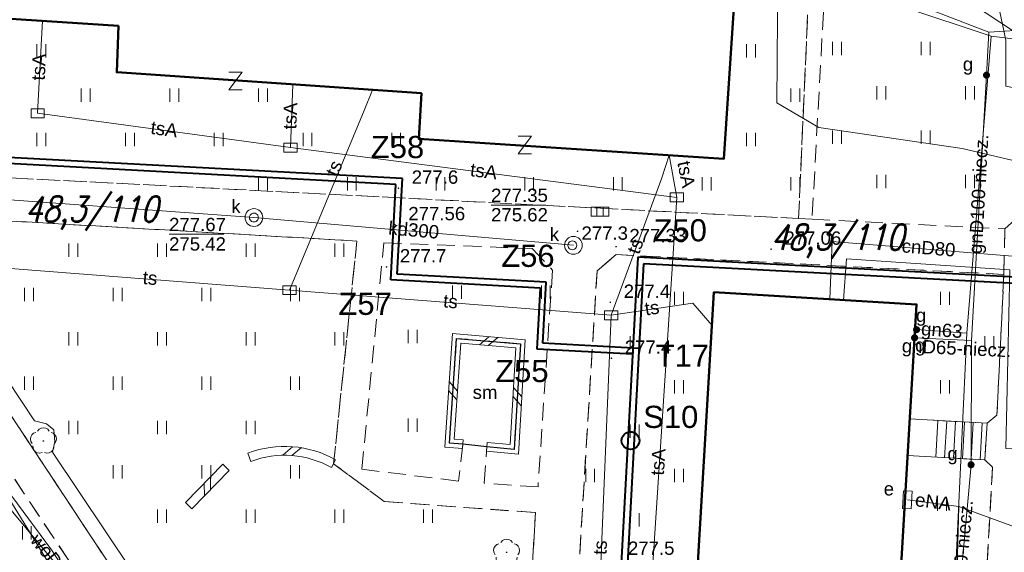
# Model space of a CAD drawing. Extents: x 0 to 6568752, y 0 to 5584302.
# Tile 68 of 74: x 6568448 to 6568504, y 5584162 to 5584192. Entities that reach past the tile are written whole.
import ezdxf
from ezdxf.enums import TextEntityAlignment as Align

# ---------------------------------------------------------------- set-up
doc = ezdxf.new("R2010")
doc.units = 0
doc.linetypes.add('GAK', pattern=[3.5, 2, -0.7, 0.1, -0.7])
doc.linetypes.add('PRZER2-1', pattern=[1.5, 1, -0.5])
doc.layers.get('0').update_dxf_attribs({"linetype": 'CONTINUOUS'})
for name, color, linetype, lineweight in [('alarm', 51, 'CONTINUOUS', 50), ('EGBS', 7, 'CONTINUOUS', 18), ('EGBU', 7, 'CONTINUOUS', 50), ('GEPPHC', 7, 'CONTINUOUS', 18), ('GUPPRZ_O', 7, 'CONTINUOUS', 18), ('OTDM', 7, 'CONTINUOUS', 25), ('OTDM_O', 7, 'CONTINUOUS', 25), ('OTDN', 7, 'CONTINUOUS', 18), ('OTKC', 7, 'CONTINUOUS', 18), ('OTRN', 7, 'CONTINUOUS', 13), ('OTRN_O', 7, 'CONTINUOUS', 13), ('OTRS', 7, 'CONTINUOUS', 13), ('OTRS_O', 7, 'CONTINUOUS', 13), ('OTZT', 7, 'CONTINUOUS', 18), ('siec', 7, 'GAK', 70), ('SUPK', 7, 'CONTINUOUS', 18), ('SUPW', 7, 'CONTINUOUS', 18), ('SUPW_O', 7, 'CONTINUOUS', 18)]:
    doc.layers.add(name, color=color, linetype=linetype, lineweight=lineweight)
for name, color, linetype, lineweight, true_color in [('OTZL', 7, 'CONTINUOUS', 18, 0x008000), ('SUCP', 7, 'CONTINUOUS', 18, 0xd200d2), ('SUCP_O', 7, 'CONTINUOUS', 18, 0xd200d2), ('SUEP', 1, 'CONTINUOUS', 18, 0xff0000), ('SUEP_O', 1, 'CONTINUOUS', 18, 0xff0000), ('SUES', 1, 'CONTINUOUS', 18, 0xff0000), ('SUES_O', 1, 'CONTINUOUS', 18, 0xff0000), ('SUGP', 7, 'CONTINUOUS', 18, 0xbfbf00), ('SUGP_O', 7, 'CONTINUOUS', 18, 0xbfbf00), ('SUGU', 7, 'CONTINUOUS', 18, 0xbfbf00), ('SUGU_O', 7, 'CONTINUOUS', 18, 0xbfbf00), ('SUGW', 7, 'CONTINUOUS', 18, 0xbfbf00), ('SUGW_O', 7, 'CONTINUOUS', 18, 0xbfbf00), ('SUKK', 7, 'CONTINUOUS', 18, 0x803300), ('SUKP', 7, 'CONTINUOUS', 18, 0x803300), ('SUKP_O', 7, 'CONTINUOUS', 18, 0x803300), ('SUTP', 7, 'CONTINUOUS', 18, 0xff9100), ('SUTP_O', 7, 'CONTINUOUS', 18, 0xff9100), ('SUWP', 5, 'CONTINUOUS', 18, 0x0000ff), ('SUWP_O', 5, 'CONTINUOUS', 18, 0x0000ff)]:
    doc.layers.add(name, color=color, linetype=linetype, lineweight=lineweight, true_color=true_color)
doc.styles.add('Arial', font='arial.ttf')
doc.styles.add('GEO-INFO', font='arial.ttf')
doc.styles.add('UZBROJENIE', font='SIMPLEX.shx', dxfattribs={"width": 0.8, "oblique": 15.00003, "height": 0.9})

# ---------------------------------------------------------------- blocks, each defined once
blk = doc.blocks.new('D_GSPRDL1')
blk.add_hatch(color=0).paths.add_polyline_path([(0, -0.045), (0.013906, -0.042798), (0.02645, -0.036406), (0.036406, -0.02645), (0.042798, -0.013906), (0.045, 0), (0.042798, 0.013906), (0.036406, 0.02645), (0.02645, 0.036406), (0.013906, 0.042798), (0, 0.045), (-0.013906, 0.042798), (-0.02645, 0.036406), (-0.036406, 0.02645), (-0.042798, 0.013906), (-0.045, 0), (-0.042798, -0.013906), (-0.036406, -0.02645), (-0.02645, -0.036406), (-0.013906, -0.042798)])
at = {"color": 0}
for points in [[(-0.324277, 0.563333), (-0.240553, 0.662679), (-0.127956, 0.727494), (0, 0.75), (0.127956, 0.727494), (0.240553, 0.662679), (0.324277, 0.563333)], [(-0.635969, -0.134326), (-0.70458, -0.024001), (-0.731429, 0.103115), (-0.713292, 0.231763), (-0.652348, 0.346501), (-0.55591, 0.433559), (-0.435555, 0.482485)], [(0.435555, 0.482485), (0.55591, 0.433559), (0.652348, 0.346501), (0.713292, 0.231763), (0.731429, 0.103115), (0.70458, -0.024001), (0.635969, -0.134326)], [(-0.068773, -0.646351), (-0.194901, -0.677512), (-0.324092, -0.663766), (-0.440839, -0.606763), (-0.531129, -0.513345), (-0.584125, -0.394725), (-0.593465, -0.265141)], [(0.593465, -0.265141), (0.584125, -0.394725), (0.531129, -0.513345), (0.440839, -0.606763), (0.324092, -0.663766), (0.194901, -0.677512), (0.068773, -0.646351)]]:
    blk.add_lwpolyline(points, dxfattribs=at)
blk = doc.blocks.new('D_GSPWPN1')
blk.add_hatch(color=0).paths.add_polyline_path([(-0.045, 0), (-0.043467, -0.011647), (-0.038971, -0.0225), (-0.03182, -0.03182), (-0.0225, -0.038971), (-0.011647, -0.043467), (0, -0.045), (0.011647, -0.043467), (0.0225, -0.038971), (0.03182, -0.03182), (0.038971, -0.0225), (0.043467, -0.011647), (0.045, 0), (0.043467, 0.011647), (0.038971, 0.0225), (0.03182, 0.03182), (0.0225, 0.038971), (0.011647, 0.043467), (0, 0.045), (-0.011647, 0.043467), (-0.0225, 0.038971), (-0.03182, 0.03182), (-0.038971, 0.0225), (-0.043467, 0.011647)])
blk = doc.blocks.new('D_GSPWPS1')
blk.add_hatch(color=0).paths.add_polyline_path([(-0.045, 0), (-0.043467, -0.011647), (-0.038971, -0.0225), (-0.03182, -0.03182), (-0.0225, -0.038971), (-0.011647, -0.043467), (0, -0.045), (0.011647, -0.043467), (0.0225, -0.038971), (0.03182, -0.03182), (0.038971, -0.0225), (0.043467, -0.011647), (0.045, 0), (0.043467, 0.011647), (0.038971, 0.0225), (0.03182, 0.03182), (0.0225, 0.038971), (0.011647, 0.043467), (0, 0.045), (-0.011647, 0.043467), (-0.0225, 0.038971), (-0.03182, 0.03182), (-0.038971, 0.0225), (-0.043467, 0.011647)])
blk = doc.blocks.new('D_GUPIKP1_3')
at = {"color": 0}
blk.add_lwpolyline([(0.375, -0.25), (-0.375, -0.25), (-0.375, 0.25), (0.375, 0.25)], close=True, dxfattribs=at)
blk = doc.blocks.new('D_GUPESE1')
at = {"color": 0}
blk.add_lwpolyline([(-0.5, -0.25), (-0.5, 0.25), (0.5, 0.25), (0.5, -0.25)], close=True, dxfattribs=at)
blk = doc.blocks.new('D_GUPIWZ1_1')
at = {"color": 0}
blk.add_lwpolyline([(0, 0.25), (0.064705, 0.241481), (0.125, 0.216506), (0.176777, 0.176777), (0.216506, 0.125), (0.241481, 0.064705), (0.25, 0), (0.241481, -0.064705), (0.216506, -0.125), (0.176777, -0.176777), (0.125, -0.216506), (0.064705, -0.241481), (0, -0.25), (-0.064705, -0.241481), (-0.125, -0.216506), (-0.176777, -0.176777), (-0.216506, -0.125), (-0.241481, -0.064705), (-0.25, 0), (-0.241481, 0.064705), (-0.216506, 0.125), (-0.176777, 0.176777), (-0.125, 0.216506), (-0.064705, 0.241481)], close=True, dxfattribs=at)
blk = doc.blocks.new('D_GUPKKS1')
at = {"color": 0}
blk.add_lwpolyline([(0.5, -0.25), (-0.5, -0.25), (-0.5, 0.25), (0.5, 0.25)], close=True, dxfattribs=at)
for points in [[(-0.175, -0.25), (-0.175, 0.25)], [(0.175, -0.25), (0.175, 0.25)]]:
    blk.add_lwpolyline(points, dxfattribs=at)
blk = doc.blocks.new('D_GUPGZA1')
blk.add_hatch(color=0).paths.add_polyline_path([(-0.2, 0), (-0.193185, -0.051764), (-0.173205, -0.1), (-0.141421, -0.141421), (-0.1, -0.173205), (-0.051764, -0.193185), (0, -0.2), (0.051764, -0.193185), (0.1, -0.173205), (0.141421, -0.141421), (0.173205, -0.1), (0.193185, -0.051764), (0.2, 0), (0.193185, 0.051764), (0.173205, 0.1), (0.141421, 0.141421), (0.1, 0.173205), (0.051764, 0.193185), (0, 0.2), (-0.051764, 0.193185), (-0.1, 0.173205), (-0.141421, 0.141421), (-0.173205, 0.1), (-0.193185, 0.051764)])
blk = doc.blocks.new('D_GUPGUT1')
blk.add_hatch(color=0).paths.add_polyline_path([(-0.2, 0), (-0.193185, -0.051764), (-0.173205, -0.1), (-0.141421, -0.141421), (-0.1, -0.173205), (-0.051764, -0.193185), (0, -0.2), (0.051764, -0.193185), (0.1, -0.173205), (0.141421, -0.141421), (0.173205, -0.1), (0.193185, -0.051764), (0.2, 0), (0.193185, 0.051764), (0.173205, 0.1), (0.141421, 0.141421), (0.1, 0.173205), (0.051764, 0.193185), (0, 0.2), (-0.051764, 0.193185), (-0.1, 0.173205), (-0.141421, 0.141421), (-0.173205, 0.1), (-0.193185, 0.051764)])
blk = doc.blocks.new('D_GEPPHC1')
at = {"color": 0}
blk.add_lwpolyline([(-0.375, 0.5), (0.375, 0.5), (-0.375, -0.5), (0.375, -0.5)], dxfattribs=at)
blk = doc.blocks.new('D_ODTN_1')
at = {"color": 0}
for points in [[(-0.5, -0.25), (0, 0.25)], [(0, -0.25), (0.5, 0.25)]]:
    blk.add_lwpolyline(points, dxfattribs=at)
blk = doc.blocks.new('D_GSLDSO2')
at = {"color": 0}
blk.add_lwpolyline([(0, 0.25), (0, -0.25)], dxfattribs=at)
blk = doc.blocks.new('D_GSSUTR1')
at = {"color": 0}
for points in [[(-0.25666, 0.36165), (-0.25666, -0.38835)], [(0.24334, -0.38835), (0.24334, 0.36165)]]:
    blk.add_lwpolyline(points, dxfattribs=at)

msp = doc.modelspace()

# ---------------------------------------------------------------- linework, layer by layer
at = {"layer": 'EGBS', "linetype": 'Continuous', "lineweight": 18, "elevation": 10.18}
msp.add_lwpolyline([(6568502.54, 5584169.11), (6568502.4, 5584167.04), (6568499.38, 5584167.21), (6568498.05463, 5584167.28473), (6568498.17711, 5584169.35551), (6568499.5, 5584169.28)], close=True, dxfattribs=at)
for points in [[(6568499.64198, 5584167.19525), (6568499.75852, 5584169.26554)], [(6568500.14119, 5584167.16715), (6568500.25774, 5584169.23763)], [(6568500.6404, 5584167.13905), (6568500.75696, 5584169.20971)], [(6568501.1396, 5584167.11095), (6568501.25618, 5584169.18179)], [(6568501.63881, 5584167.08285), (6568501.7554, 5584169.15388)], [(6568502.13802, 5584167.05475), (6568502.25462, 5584169.12596)]]:
    msp.add_lwpolyline(points, dxfattribs=at)
at = {"layer": 'EGBU', "linetype": 'Continuous', "lineweight": 50, "elevation": 10.18}
for points in [[(6568453.58, 5584191.53), (6568441.13, 5584192.33), (6568441.92, 5584203.84), (6568454.23, 5584203.14), (6568454.23, 5584200.43), (6568471.34, 5584199.33), (6568471.15, 5584196.72), (6568488.44, 5584195.38), (6568487.7, 5584184.03), (6568470.5, 5584185.15), (6568470.65, 5584187.72), (6568453.47, 5584188.91)], [(6568496.52, 5584141.34), (6568497.42, 5584141.29), (6568496.05, 5584116.95), (6568484.59, 5584117.66), (6568486.08, 5584142.04), (6568485.1, 5584142.15), (6568487.14, 5584176.5), (6568498.559, 5584175.81176)]]:
    msp.add_lwpolyline(points, close=True, dxfattribs=at)
at = {"layer": 'GUPPRZ_O', "linetype": 'Continuous', "lineweight": 13, "elevation": 10.8, "flags": 128}
for points in [[(6568474.57363, 5584181.42004), (6568477.65363, 5584181.42004)], [(6568456.4246, 5584179.77249), (6568459.5046, 5584179.77249)]]:
    msp.add_lwpolyline(points, dxfattribs=at)
at = {"layer": 'OTDM', "linetype": 'Continuous', "lineweight": 25, "elevation": 10.18}
msp.add_lwpolyline([(6568474.33, 5584167.78), (6568472.98, 5584167.93), (6568472.23, 5584167.99), (6568472.63, 5584173.9), (6568476.24, 5584173.59), (6568475.88, 5584167.64)], close=True, dxfattribs=at)
at = {"layer": 'OTDN', "linetype": 'Continuous', "lineweight": 18, "elevation": 10.18}
for points in [[(6568472.96006, 5584167.6808), (6568471.96389, 5584167.76049), (6568472.39776, 5584174.17086), (6568476.50427, 5584173.81823), (6568476.11399, 5584167.36785), (6568474.30751, 5584167.53101)], [(6568472.99994, 5584168.1792), (6568472.49611, 5584168.21951), (6568472.86224, 5584173.62914), (6568475.97573, 5584173.36177), (6568475.64601, 5584167.91215), (6568474.35249, 5584168.02899)], [(6568459.46117, 5584166.79469), (6568457.35117, 5584164.63469)], [(6568459.81883, 5584166.44531), (6568457.70883, 5584164.28531)]]:
    msp.add_lwpolyline(points, dxfattribs=at)
for points in [[(6568465.81412, 5584167.05243, 0.22213439), (6568460.87057, 5584167.42705)], [(6568465.58588, 5584166.60757, 0.22366618), (6568461.02943, 5584166.95295)]]:
    msp.add_lwpolyline(points, format="xyb", dxfattribs=at)
at = {"layer": 'OTKC', "linetype": 'PRZER2-1', "lineweight": 18, "elevation": 10.18}
for points in [[(6568505.48, 5584198.9), (6568493.8, 5584201.29), (6568492.67, 5584180.62), (6568491.91, 5584180.66), (6568492.47, 5584193.31), (6568488.31269, 5584193.42733), (6568488.44, 5584195.38), (6568492.57, 5584195.09), (6568492.98, 5584201.52), (6568480.99, 5584203.9), (6568480.47, 5584203.41), (6568479.99, 5584200.25), (6568477.96, 5584200.42), (6568478.37, 5584203.92), (6568477.56, 5584204.72), (6568464.11, 5584207.61), (6568463.45, 5584207.06), (6568462.94, 5584204.04), (6568460.88, 5584204.15), (6568461.18, 5584207.57), (6568460.72, 5584208.18), (6568449.14, 5584210.55), (6568448.36, 5584210.45), (6568447.81, 5584207.33)], [(6568502.04, 5584152.31), (6568502.84, 5584166.63), (6568502.4, 5584167.04), (6568502.54, 5584169.11), (6568503.09, 5584169.57), (6568503.48, 5584177.51), (6568503.53, 5584180.07)]]:
    msp.add_lwpolyline(points, dxfattribs=at)
for points in [[(6568437.76, 5584180.94), (6568435.75, 5584181.1), (6568435.99, 5584184.59), (6568437.3, 5584183.48), (6568491.91, 5584180.66), (6568492.67, 5584180.62), (6568503.53, 5584180.07), (6568503.48, 5584177.51), (6568481.62, 5584178.62), (6568480.55, 5584177.7), (6568477.92, 5584134.87), (6568475.33, 5584135.1), (6568477.08, 5584164.07), (6568468.54, 5584164.7), (6568465.7, 5584166.83), (6568467.01, 5584179.39), (6568439.97843, 5584180.94735), (6568472.49, 5584131.76), (6568471.53, 5584130.13)], [(6568474.33, 5584167.78), (6568472.98, 5584167.93), (6568472.74, 5584165.85), (6568467.29, 5584166.52), (6568468.53, 5584179.29), (6568476.9, 5584178.96), (6568478.04, 5584177.75), (6568477.22, 5584165.52), (6568474.18, 5584165.73)]]:
    msp.add_lwpolyline(points, close=True, dxfattribs=at)
at = {"layer": 'OTZT', "color": 7, "linetype": 'PRZER2-1', "lineweight": 18, "elevation": 10.1}
for points in [[(6568488.31269, 5584193.42733), (6568492.47, 5584193.31), (6568491.91, 5584180.66), (6568437.3, 5584183.48), (6568435.99, 5584184.59), (6568436.59, 5584193.53), (6568439.03, 5584193.16), (6568439.27, 5584194.36), (6568439.39, 5584198.04), (6568436.99, 5584198.23), (6568437.74, 5584210.49), (6568439.17, 5584211.56), (6568445.39, 5584211.25), (6568446.06, 5584210.67), (6568445.79, 5584207.45), (6568445.66, 5584204.7), (6568445.5819, 5584203.63177), (6568441.92, 5584203.84), (6568441.13, 5584192.33), (6568453.58, 5584191.53), (6568453.47, 5584188.91), (6568470.65, 5584187.72), (6568470.5, 5584185.15), (6568487.7, 5584184.03)], [(6568505.48, 5584198.9), (6568493.8, 5584201.29), (6568492.67, 5584180.62), (6568503.53, 5584180.07), (6568504.58, 5584181.02)], [(6568477.08, 5584164.07), (6568475.33, 5584135.1), (6568472.49, 5584131.76), (6568439.97843, 5584180.94735), (6568467.01, 5584179.39), (6568465.7, 5584166.83), (6568468.54, 5584164.7)], [(6568472.74, 5584165.85), (6568467.29, 5584166.52), (6568468.53, 5584179.29), (6568476.9, 5584178.96), (6568478.04, 5584177.75), (6568477.22, 5584165.52), (6568474.18, 5584165.73), (6568474.33, 5584167.78), (6568475.88, 5584167.64), (6568476.24, 5584173.59), (6568472.63, 5584173.9), (6568472.23, 5584167.99), (6568472.98, 5584167.93)], [(6568480.55, 5584177.7), (6568481.62, 5584178.62), (6568503.48, 5584177.51), (6568503.09, 5584169.57), (6568502.54, 5584169.11), (6568499.5, 5584169.28), (6568498.17711, 5584169.35551), (6568498.559, 5584175.81176), (6568487.14, 5584176.5), (6568485.1, 5584142.15), (6568486.08, 5584142.04), (6568484.59, 5584117.66), (6568496.05, 5584116.95), (6568496.42596, 5584123.62946), (6568497.69, 5584123.56), (6568499.48, 5584123.37), (6568502.32, 5584121.43), (6568501.93, 5584115.77), (6568500.96, 5584114.03), (6568491.01268, 5584114.97983), (6568479.73, 5584115.61), (6568476.86, 5584117.88), (6568477.92, 5584134.87)], [(6568498.05463, 5584167.28473), (6568499.38, 5584167.21), (6568502.4, 5584167.04), (6568502.84, 5584166.63), (6568502.04, 5584152.31), (6568501.46, 5584151.88), (6568498.31, 5584152.06), (6568497.15754, 5584152.11841)]]:
    msp.add_lwpolyline(points, close=True, dxfattribs=at)
msp.add_lwpolyline([(6568471.53, 5584130.13), (6568469.55, 5584128.76), (6568441.83, 5584130.47), (6568435.35, 5584130.8), (6568425.75, 5584131.49), (6568425.29, 5584132.45), (6568425.54, 5584137.08), (6568425.66, 5584139.39), (6568426.73, 5584139.13, 0.09173005), (6568428.82, 5584135.53, 0.1065408), (6568433.22, 5584132.37, 0.09842227), (6568437.89, 5584131.31, 0.07089431), (6568441.87, 5584131.86, 0.07847387), (6568445.16, 5584133.27, 0.0853365), (6568448.32, 5584136.22, 0.12180849), (6568450.7, 5584141.59, 0.21430713), (6568448.46, 5584150.9), (6568445.89, 5584154.74), (6568445.91, 5584156.29), (6568441.31, 5584162.24), (6568439.02, 5584162.95), (6568434.84, 5584168.25), (6568435.75, 5584181.1), (6568437.76, 5584180.94)], format="xyb", close=True, dxfattribs=at)
at = {"layer": 'siec', "linetype": 'ByBlock', "lineweight": 40}
for p, q in [((6568469.57602, 5584182.90939), (6568442.42686, 5584184.37383)), ((6568469.20908, 5584182.57719), (6568442.05992, 5584184.04163)), ((6568469.28559, 5584177.52498), (6568469.57602, 5584182.90939)), ((6568468.91864, 5584177.19278), (6568469.20908, 5584182.57719)), ((6568482.84126, 5584178.47686), (6568479.49409, 5584116.42402)), ((6568512.35336, 5584176.91909), (6568482.84126, 5584178.47686)), ((6568483.1733, 5584178.10696), (6568479.86083, 5584116.6974)), ((6568511.98642, 5584176.5869), (6568483.17334, 5584178.10768)), ((6568477.35302, 5584176.73783), (6568468.91864, 5584177.19278)), ((6568477.67152, 5584177.07264), (6568469.28559, 5584177.52498)), ((6568482.54604, 5584173.00388), (6568477.16726, 5584173.29402)), ((6568482.91595, 5584173.33592), (6568477.48576, 5584173.62883))]:
    msp.add_line(p, q, dxfattribs=at)
at = {"layer": 'siec', "color": 0, "linetype": 'ByBlock', "lineweight": 40}
for p, q in [((6568477.16726, 5584173.29402), (6568477.35302, 5584176.73783)), ((6568477.48576, 5584173.62883), (6568477.67152, 5584177.07264))]:
    msp.add_line(p, q, dxfattribs=at)
msp.add_circle((6568482.43343, 5584168.13132), 0.5, dxfattribs=at)
at = {"layer": 'SUCP', "linetype": 'Continuous', "lineweight": 18, "elevation": 10.14}
for points in [[(6568493.67179, 5584176.10632), (6568493.8032, 5584179.36474), (6568504.6612, 5584178.47796), (6568504.66573, 5584168.75446), (6568515.33486, 5584168.20256)], [(6568494.43529, 5584176.0603), (6568494.60149, 5584178.37849), (6568503.8244, 5584177.77267), (6568503.59195, 5584167.68365), (6568515.25621, 5584167.20272)]]:
    msp.add_lwpolyline(points, dxfattribs=at)
at = {"layer": 'SUEP', "linetype": 'Continuous', "lineweight": 18, "elevation": 10.14}
for points in [[(6568439.52, 5584216.84), (6568444.49, 5584214.45), (6568457.59, 5584212.08), (6568495.41, 5584204.18), (6568494.52, 5584197.5), (6568504.68, 5584190.79), (6568513.84, 5584184.74)], [(6568465.25656, 5584206.36902), (6568489.33535, 5584200.40503), (6568490.7756, 5584199.22999), (6568490.68977, 5584187.18), (6568493.04297, 5584185.78845), (6568501.12868, 5584184.61655), (6568513.27859, 5584181.74688)], [(6568461.79398, 5584149.61603), (6568449.85287, 5584167.47355), (6568449.98499, 5584168.08529), (6568449.93649, 5584168.74472), (6568449.52214, 5584169.07941), (6568448.83989, 5584169.25063), (6568442.57772, 5584178.69067), (6568439.5663, 5584177.23176), (6568438.23449, 5584177.36461), (6568437.48909, 5584178.55509), (6568436.67093, 5584180.73472)], [(6568436.53, 5584179.9), (6568449.8, 5584161.98), (6568459.28, 5584147.43), (6568461.68, 5584149.55)], [(6568500.93602, 5584164.42151), (6568500.15741, 5584135.60926), (6568497.23, 5584135.38), (6568499.79247, 5584135.21452), (6568497.43263, 5584111.14226)], [(6568498.04, 5584164.79), (6568500.93602, 5584164.42151)], [(6568567.26294, 5584150.61906), (6568566.55221, 5584143.45735), (6568561.09889, 5584143.68311), (6568560.42685, 5584149.01969), (6568554.47985, 5584150.80643), (6568526.70733, 5584157.6286), (6568514.6789, 5584159.39864), (6568500.93602, 5584164.42151)]]:
    msp.add_lwpolyline(points, dxfattribs=at)
at = {"layer": 'SUGP', "linetype": 'Continuous', "lineweight": 18, "elevation": 10.14}
for points in [[(6568425.98, 5584211.95), (6568429.92, 5584211.3), (6568437.05, 5584210.6), (6568448.03, 5584209.57), (6568449.89, 5584209.16), (6568459.44, 5584207.08), (6568461.99, 5584206.59), (6568467.8, 5584204.8), (6568477.5, 5584202.75), (6568482.86, 5584199.76), (6568488.95, 5584196.95), (6568492.92, 5584194.23), (6568502.76, 5584190.94)], [(6568423.77004, 5584211.23905), (6568428.42, 5584211.07), (6568448.89418, 5584207.02456), (6568459.9782, 5584205.22328), (6568466.05581, 5584204.05875), (6568480.44562, 5584199.71968), (6568502.63657, 5584191.15906)], [(6568502.63657, 5584191.15906), (6568502.5007, 5584188.74314)], [(6568502.63657, 5584191.15906), (6568505.02, 5584191.32)], [(6568502.76, 5584190.94), (6568501.4, 5584174.19), (6568500.55, 5584156.26), (6568499.78, 5584130.07)], [(6568502.76, 5584190.94), (6568508.13, 5584190.28), (6568513.63, 5584189.33), (6568518.31, 5584188.45), (6568534.63, 5584184.87), (6568550.81, 5584181.1)], [(6568502.5007, 5584188.74314), (6568501.66248, 5584173.78224), (6568501.63, 5584166.77), (6568500.66205, 5584156.04405), (6568500.81674, 5584149.00853)], [(6568501.4, 5584174.19), (6568498.56, 5584174.39)], [(6568501.66248, 5584173.78224), (6568498.44763, 5584173.92892)]]:
    msp.add_lwpolyline(points, dxfattribs=at)
at = {"layer": 'SUKP', "linetype": 'Continuous', "lineweight": 18, "elevation": 10.14}
msp.add_lwpolyline([(6568479.21579, 5584179.14609), (6568461.20427, 5584180.7145), (6568443.53659, 5584181.98688), (6568432.67, 5584181.07), (6568429.02792, 5584181.22102)], dxfattribs=at)
at = {"layer": 'SUPK', "linetype": 'Continuous', "lineweight": 18, "elevation": 10.14}
for points in [[(6568461.20427, 5584180.2145, -1), (6568461.20427, 5584181.2145, -1)], [(6568479.21579, 5584178.64609, -1), (6568479.21579, 5584179.64609, -1)]]:
    msp.add_lwpolyline(points, format="xyb", close=True, dxfattribs=at)
at = {"layer": 'SUTP', "linetype": 'Continuous', "lineweight": 18, "elevation": 10.14}
for points in [[(6568449.0163, 5584186.59424), (6568449.29693, 5584191.80522)], [(6568467.88598, 5584187.91145), (6568467.42177, 5584186.7414), (6568463.21599, 5584176.61643)], [(6568463.26233, 5584184.65765), (6568463.39601, 5584188.22246)], [(6568449.0163, 5584186.59424), (6568463.26233, 5584184.65765), (6568485.04017, 5584181.84804), (6568483.09482, 5584152.00067), (6568482.63444, 5584141.94396), (6568482.26645, 5584109.20669), (6568482.03767, 5584094.3726)], [(6568481.35263, 5584175.19801), (6568484.19098, 5584182.94418), (6568484.62173, 5584184.23045)], [(6568485.04017, 5584181.84804), (6568484.62173, 5584184.23045)], [(6568422.78851, 5584177.5846), (6568440.83343, 5584178.00514), (6568447.4781, 5584177.83575), (6568463.21599, 5584176.61643), (6568481.35263, 5584175.19801), (6568480.24532, 5584148.99772), (6568478.84974, 5584128.32415), (6568479.69812, 5584116.04413), (6568477.67628, 5584101.43695)], [(6568481.35263, 5584175.19801), (6568485.95624, 5584175.87538), (6568487.02832, 5584174.61947)]]:
    msp.add_lwpolyline(points, dxfattribs=at)
at = {"layer": 'SUWP', "linetype": 'Continuous', "lineweight": 18, "elevation": 10.14}
for points in [[(6568440.18814, 5584219.75304), (6568440.56927, 5584219.66795), (6568448.50814, 5584218.25013), (6568461.34345, 5584215.5853), (6568469.74002, 5584213.57334), (6568480.59995, 5584209.76297), (6568489.24609, 5584206.23411), (6568499.13871, 5584203.76138), (6568500.84194, 5584199.64301), (6568502.67082, 5584195.08622), (6568503.58721, 5584190.71769), (6568503.5906, 5584188.12754), (6568507.92245, 5584187.23329), (6568512.6962, 5584186.19471), (6568523.13561, 5584183.19899), (6568529.6599, 5584181.35292), (6568536.57505, 5584179.44187), (6568539.30473, 5584178.70699), (6568553.87292, 5584175.05441), (6568562.39734, 5584172.43405), (6568570.35066, 5584169.89633), (6568570.05045, 5584166.03217), (6568569.32325, 5584156.50206)], [(6568469.60797, 5584083.94642), (6568472.04029, 5584099.03058), (6568471.0239, 5584102.91701), (6568470.20422, 5584123.8972), (6568466.97156, 5584139.96505), (6568465.85696, 5584142.09662), (6568436.13586, 5584177.91194), (6568436.20096, 5584187.07119), (6568440.82398, 5584218.04271)], [(6568439.80763, 5584216.68791), (6568440.17463, 5584209.94211), (6568440.94012, 5584204.09153), (6568440.10086, 5584186.18933), (6568440.32552, 5584183.50202), (6568439.90859, 5584177.05615), (6568451.30852, 5584158.51161), (6568461.39799, 5584140.77024), (6568466.2919, 5584131.96262), (6568468.4488, 5584126.00995), (6568468.54088, 5584121.97083), (6568468.71833, 5584119.84295), (6568468.54351, 5584101.59928), (6568468.63728, 5584098.98029), (6568468.65153, 5584098.65045)]]:
    msp.add_lwpolyline(points, dxfattribs=at)

# ---------------------------------------------------------------- block references
at = {"layer": 'GEPPHC', "linetype": 'Continuous', "lineweight": 18}
for p in [(6568460.16016, 5584188.42144, 10.24), (6568476.47784, 5584184.8008, 10.24)]:
    msp.add_blockref('D_GEPPHC1', p, dxfattribs=at)
at = {"layer": 'OTDN', "linetype": 'Continuous', "lineweight": 18}
for name, p, rotation in [('D_ODTN_1', (6568474.435, 5584173.745, 10.18), 355.0919044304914), ('D_ODTN_1', (6568474.435, 5584173.745, 10.18), 355.0919044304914), ('D_ODTN_1', (6568472.43, 5584170.945, 10.18), 86.12801817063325), ('D_ODTN_1', (6568472.43, 5584170.945, 10.18), 86.12801817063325), ('D_ODTN_1', (6568476.06, 5584170.615, 10.18), 266.5375855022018), ('D_ODTN_1', (6568476.06, 5584170.615, 10.18), 266.5375855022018), ('D_ODTN_1', (6568463.36512, 5584167.53931, 10.18), 355.6658688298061), ('D_ODTN_1', (6568463.36512, 5584167.53931, 10.18), 355.6658688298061), ('D_GSLDSO2', (6568472.98, 5584167.93, 10.18), 175.4260787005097), ('D_GSLDSO2', (6568474.33, 5584167.78, 10.18), 174.8389019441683), ('D_GSLDSO2', (6568460.95, 5584167.19, 10.18), 198.524900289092), ('D_GSLDSO2', (6568459.64, 5584166.62, 10.18), 225.6708801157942), ('D_GSLDSO2', (6568465.7, 5584166.83, 10.18), 152.8402197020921), ('D_ODTN_1', (6568458.585, 5584165.54, 10.18), 225.6708801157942), ('D_ODTN_1', (6568458.585, 5584165.54, 10.18), 225.6708801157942), ('D_GSLDSO2', (6568457.53, 5584164.46, 10.18), 225.6708801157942)]:
    msp.add_blockref(name, p, dxfattribs=dict(at, rotation=rotation))
at = {"layer": 'OTRN', "linetype": 'Continuous', "lineweight": 13}
for p in [(6568469.35, 5584182.37, 10.08), (6568479.45, 5584179.94, 10.08), (6568468.68, 5584177.93, 10.08), (6568481.3, 5584175.93, 10.08), (6568481.36, 5584172.78, 10.08)]:
    msp.add_blockref('D_GSPWPN1', p, dxfattribs=at)
at = {"layer": 'OTRS', "linetype": 'Continuous', "lineweight": 13}
for p in [(6568469.16, 5584180.31, 10.08), (6568481.62, 5584179.07, 10.08), (6568490.36, 5584178.93, 10.08)]:
    msp.add_blockref('D_GSPWPS1', p, dxfattribs=at)
at = {"layer": 'OTZL', "linetype": 'Continuous', "lineweight": 18}
for p in [(6568449.34, 5584168.11, 10.12), (6568475.45, 5584161.83, 10.12)]:
    msp.add_blockref('D_GSPRDL1', p, dxfattribs=at)
at = {"layer": 'OTZT', "color": 7, "linetype": 'Continuous', "lineweight": 18}
for p in [(6568449.23, 5584190.12703, 10.1), (6568489.23, 5584190.12703, 10.1), (6568494.075, 5584190.25312, 10.1), (6568499.075, 5584190.25312, 10.1), (6568451.73, 5584187.62703, 10.1), (6568456.73, 5584187.62703, 10.1), (6568461.73, 5584187.62703, 10.1), (6568491.73, 5584187.62703, 10.1), (6568496.575, 5584187.75312, 10.1), (6568501.575, 5584187.75312, 10.1), (6568449.23, 5584185.12703, 10.1), (6568454.23, 5584185.12703, 10.1), (6568459.23, 5584185.12703, 10.1), (6568464.23, 5584185.12703, 10.1), (6568469.23, 5584185.12703, 10.1), (6568489.23, 5584185.12703, 10.1), (6568494.075, 5584185.25312, 10.1), (6568499.075, 5584185.25312, 10.1), (6568461.73, 5584182.62703, 10.1), (6568466.73, 5584182.62703, 10.1), (6568471.73, 5584182.62703, 10.1), (6568476.73, 5584182.62703, 10.1), (6568481.73, 5584182.62703, 10.1), (6568486.73, 5584182.62703, 10.1), (6568491.73, 5584182.62703, 10.1), (6568496.575, 5584182.75312, 10.1), (6568501.575, 5584182.75312, 10.1), (6568451.02922, 5584178.88006, 10.1), (6568456.02922, 5584178.88006, 10.1), (6568461.02922, 5584178.88006, 10.1), (6568466.02922, 5584178.88006, 10.1), (6568448.52922, 5584176.38006, 10.1), (6568453.52922, 5584176.38006, 10.1), (6568458.52922, 5584176.38006, 10.1), (6568463.52922, 5584176.38006, 10.1), (6568472.665, 5584176.51198, 10.1), (6568477.665, 5584176.51198, 10.1), (6568485.17, 5584176.1706, 10.1), (6568500.17, 5584176.1706, 10.1), (6568470.165, 5584174.01198, 10.1), (6568451.02922, 5584173.88006, 10.1), (6568456.02922, 5584173.88006, 10.1), (6568461.02922, 5584173.88006, 10.1), (6568466.02922, 5584173.88006, 10.1), (6568482.67, 5584173.6706, 10.1), (6568502.67, 5584173.6706, 10.1), (6568448.52922, 5584171.38006, 10.1), (6568453.52922, 5584171.38006, 10.1), (6568458.52922, 5584171.38006, 10.1), (6568463.52922, 5584171.38006, 10.1), (6568485.17, 5584171.1706, 10.1), (6568500.17, 5584171.1706, 10.1), (6568451.02922, 5584168.88006, 10.1), (6568456.02922, 5584168.88006, 10.1), (6568461.02922, 5584168.88006, 10.1), (6568470.165, 5584169.01198, 10.1), (6568482.67, 5584168.6706, 10.1), (6568453.52922, 5584166.38006, 10.1), (6568458.52922, 5584166.38006, 10.1), (6568463.52922, 5584166.38006, 10.1), (6568480.17, 5584166.1706, 10.1), (6568485.17, 5584166.1706, 10.1), (6568499.99877, 5584164.56933, 10.1), (6568456.02922, 5584163.88006, 10.1), (6568461.02922, 5584163.88006, 10.1), (6568466.02922, 5584163.88006, 10.1), (6568471.02922, 5584163.88006, 10.1), (6568482.67, 5584163.6706, 10.1), (6568448.41, 5584162.94541, 10.1)]:
    msp.add_blockref('D_GSSUTR1', p, dxfattribs=at)
at = {"layer": 'SUES', "linetype": 'Continuous', "lineweight": 18, "rotation": 86.46114170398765}
msp.add_blockref('D_GUPESE1', (6568498.04, 5584164.79, 10.16), dxfattribs=at)
at = {"layer": 'SUGU', "linetype": 'Continuous', "lineweight": 18}
msp.add_blockref('D_GUPGUT1', (6568502.5007, 5584188.74314, 10.16), dxfattribs=at)
at = {"layer": 'SUGW', "linetype": 'Continuous', "lineweight": 18}
for p in [(6568498.56, 5584174.39, 10.16), (6568498.44763, 5584173.92892, 10.16), (6568501.63, 5584166.77, 10.16)]:
    msp.add_blockref('D_GUPGZA1', p, dxfattribs=at)
at = {"layer": 'SUKK', "linetype": 'Continuous', "lineweight": 18}
msp.add_blockref('D_GUPKKS1', (6568480.72, 5584181.04, 10.16), dxfattribs=at)
at = {"layer": 'SUPK', "linetype": 'Continuous', "lineweight": 18}
for p in [(6568449.0163, 5584186.59424, 10.16), (6568463.26233, 5584184.65765, 10.16), (6568485.04017, 5584181.84804, 10.16), (6568463.21599, 5584176.61643, 10.16), (6568481.35263, 5584175.19801, 10.16)]:
    msp.add_blockref('D_GUPIKP1_3', p, dxfattribs=at)
at = {"layer": 'SUPW', "linetype": 'Continuous', "lineweight": 18}
for p in [(6568461.20427, 5584180.7145, 10.18), (6568479.15579, 5584179.14575, 10.18)]:
    msp.add_blockref('D_GUPIWZ1_1', p, dxfattribs=at)

# ---------------------------------------------------------------- texts
at = {"layer": 'alarm', "color": 0, "linetype": 'Continuous', "lineweight": 30, "style": 'GEO-INFO'}
for s, p in [('Z58', (6568469.29963, 5584184.68976, 0.62)), ('Z50', (6568485.23359, 5584179.99519, 0.62)), ('Z56', (6568476.65045, 5584178.55503, 10.76)), ('Z57', (6568467.4753, 5584175.83861, 0.62)), ('T17', (6568485.3549, 5584172.9274, 10.76)), ('Z55', (6568476.31266, 5584172.05048, 10.76)), ('S10', (6568484.70399, 5584169.47147, 0.62))]:
    msp.add_text(s, height=1.25, dxfattribs=at).set_placement(p, align=Align.MIDDLE)
at = {"layer": 'alarm', "color": 0, "lineweight": 30, "style": 'UZBROJENIE', "oblique": 15.00003, "width": 0.8}
for p in [(6568448.28388, 5584180.46886, 10.18), (6568490.33341, 5584178.88828)]:
    msp.add_text('48,3/110', height=1.44, dxfattribs=at).set_placement(p)
at = {"layer": 'GUPPRZ_O', "linetype": 'Continuous', "lineweight": 0, "style": 'Arial'}
for s, p in [('277.35', (6568474.57363, 5584181.59254, 10.8)), ('275.62', (6568474.57363, 5584180.49754, 10.8)), ('277.67', (6568456.4246, 5584179.94499, 10.8)), ('275.42', (6568456.4246, 5584178.84999, 10.8))]:
    msp.add_text(s, height=0.75, dxfattribs=at).set_placement(p)
at = {"layer": 'OTDM_O', "linetype": 'Continuous', "lineweight": 0, "style": 'Arial'}
msp.add_text('sm', height=0.75, dxfattribs=at).set_placement((6568474.235, 5584170.48289, 10.8), align=Align.CENTER)
at = {"layer": 'OTRN_O', "linetype": 'Continuous', "lineweight": 0, "style": 'Arial'}
for s, p in [('277.6', (6568470.1, 5584182.62, 10.8)), ('277.3', (6568479.66916, 5584179.46051, 10.8)), ('277.7', (6568469.43, 5584178.18, 10.8)), ('277.4', (6568482.05, 5584176.18, 10.8)), ('277.4', (6568482.11, 5584173.03, 10.8)), ('277.5', (6568482.29, 5584161.69, 10.8))]:
    msp.add_text(s, height=0.75, dxfattribs=at).set_placement(p)
at = {"layer": 'OTRS_O', "linetype": 'Continuous', "lineweight": 0, "style": 'Arial'}
for s, p in [('277.56', (6568469.91, 5584180.56, 10.8)), ('277.33', (6568482.37, 5584179.32, 10.8)), ('277.06', (6568491.11, 5584179.18, 10.8))]:
    msp.add_text(s, height=0.75, dxfattribs=at).set_placement(p)
at = {"layer": 'SUCP_O', "linetype": 'Continuous', "lineweight": 0, "style": 'Arial'}
msp.add_text('cnD80', height=0.75, rotation=355.33099, dxfattribs=at).set_placement((6568499.20831, 5584178.62885, 10.8), align=Align.CENTER)
at = {"layer": 'SUEP_O', "linetype": 'Continuous', "lineweight": 0, "style": 'Arial'}
msp.add_text('eNA', height=0.75, rotation=352.748658, dxfattribs=at).set_placement((6568499.45097, 5584164.31462, 10.8), align=Align.CENTER)
at = {"layer": 'SUES_O', "linetype": 'Continuous', "lineweight": 0, "style": 'Arial'}
msp.add_text('e', height=0.75, dxfattribs=at).set_placement((6568497.29, 5584165.04, 10.8), align=Align.RIGHT)
at = {"layer": 'SUGP_O', "linetype": 'Continuous', "lineweight": 0, "style": 'Arial'}
for s, rotation, p in [('gnD100-niecz.', 86.793226, (6568502.42441, 5584182.01701, 10.8)), ('gn63', 355.971746, (6568499.95938, 5584173.99725, 10.8)), ('gnD65-niecz.', 357.387614, (6568500.79978, 5584172.97449, 10.8)), ('gnD100-niecz.', 84.84337, (6568501.43831, 5584161.38065, 10.8))]:
    msp.add_text(s, height=0.75, rotation=rotation, dxfattribs=at).set_placement(p, align=Align.CENTER)
at = {"layer": 'SUGU_O', "linetype": 'Continuous', "lineweight": 0, "style": 'Arial'}
msp.add_text('g', height=0.75, dxfattribs=at).set_placement((6568501.7507, 5584188.99314, 10.8), align=Align.RIGHT)
at = {"layer": 'SUGW_O', "linetype": 'Continuous', "lineweight": 0, "style": 'Arial'}
for p in [(6568499.10753, 5584174.83024, 10.8), (6568499.05848, 5584173.15013, 10.8), (6568500.88, 5584167.02, 10.8)]:
    msp.add_text('g', height=0.75, dxfattribs=at).set_placement(p, align=Align.RIGHT)
at = {"layer": 'SUKP_O', "linetype": 'Continuous', "lineweight": 0, "style": 'Arial'}
msp.add_text('kd300', height=0.75, rotation=355.023347, dxfattribs=at).set_placement((6568470.18457, 5584179.63792, 10.8), align=Align.CENTER)
at = {"layer": 'SUPW_O', "linetype": 'Continuous', "lineweight": 0, "style": 'Arial'}
for p in [(6568460.45427, 5584180.9645, 10.8), (6568478.40579, 5584179.39575, 10.8)]:
    msp.add_text('k', height=0.75, dxfattribs=at).set_placement(p, align=Align.RIGHT)
at = {"layer": 'SUTP_O', "linetype": 'Continuous', "lineweight": 0, "style": 'Arial'}
for s, rotation, p in [('tsA', 86.917371, (6568449.44967, 5584189.18395, 10.8)), ('tsA', 87.85226, (6568463.62244, 5584186.42906, 10.8)), ('tsA', 352.258716, (6568456.09978, 5584185.33514, 10.8)), ('ts', 67.442644, (6568466.06422, 5584183.35218, 10.8)), ('tsA', 280.907782, (6568485.21423, 5584183.08228, 10.8)), ('tsA', 352.64874, (6568474.1137, 5584182.96178, 10.8)), ('ts', 69.876186, (6568483.04736, 5584178.97012, 10.8)), ('ts', 355.569786, (6568455.32438, 5584176.93349, 10.8)), ('ts', 355.528143, (6568472.26143, 5584175.61464, 10.8)), ('ts', 8.370359, (6568483.69716, 5584175.24634, 10.8)), ('tsA', 86.270935, (6568484.36035, 5584166.90527, 10.8)), ('ts', 87.579954, (6568481.09219, 5584162.08548, 10.8))]:
    msp.add_text(s, height=0.75, rotation=rotation, dxfattribs=at).set_placement(p, align=Align.CENTER)
at = {"layer": 'SUWP_O', "linetype": 'Continuous', "lineweight": 0, "style": 'Arial'}
msp.add_text('woD125-niecz.', height=0.75, rotation=309.687365, dxfattribs=at).set_placement((6568450.77057, 5584159.81687, 10.8), align=Align.CENTER)

doc.saveas('drawing.dxf')
